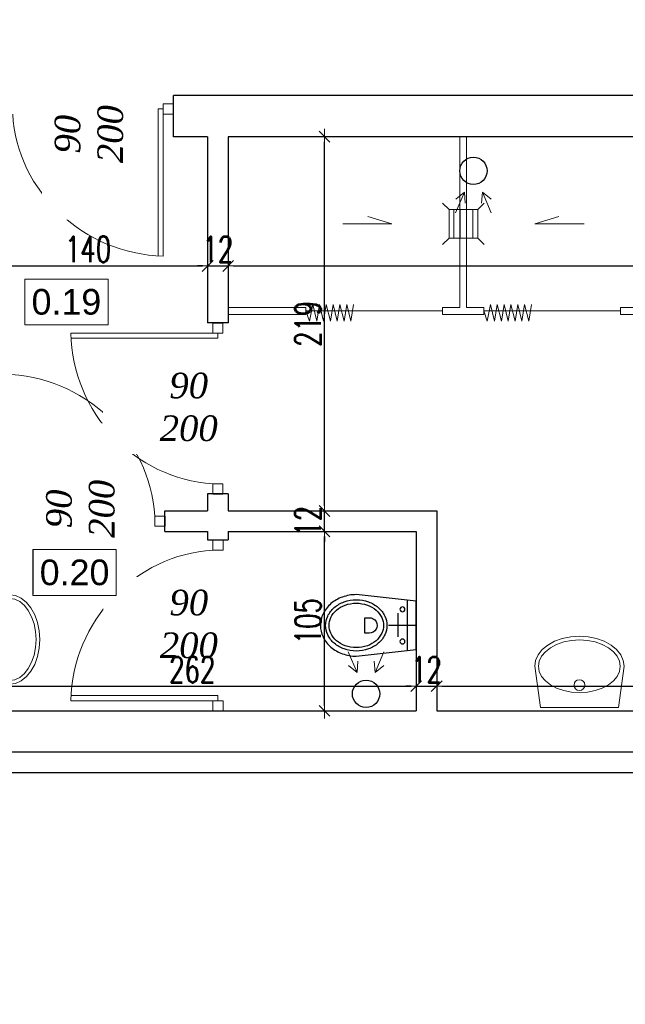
# Model space of a CAD drawing. Header units: millimetres. Extents: x 0 to 111311, y -48878 to -25280.
# Tile 131 of 244: x 88292 to 88646, y -31467 to -30891. Entities that reach past the tile are written whole.
import ezdxf

# ---------------------------------------------------------------- set-up
doc = ezdxf.new("R2010")
doc.units = ezdxf.units.MM
doc.layers.get('Defpoints').update_dxf_attribs({"color": 30})
for name, color, linetype, lineweight in [('J opisy', 7, 'Continuous', 9), ('J stolarka_okna', 144, 'Continuous', 0), ('J wymiary', 1, 'Continuous', 9), ('OPIS', 7, 'Continuous', 5), ('sciany', 252, 'Continuous', 30), ('WENTYLACJA', 30, 'Continuous', 0)]:
    doc.layers.add(name, color=color, linetype=linetype, lineweight=lineweight)
doc.styles.add('ADESK2', font='simplex', dxfattribs={"width": 0.7})
doc.styles.get("Standard").update_dxf_attribs({"font": 'arial.ttf'})
doc.dimstyles.new('1-100', dxfattribs={"dimscale": 1.5, "dimtxt": 10, "dimasz": 2, "dimexe": 1, "dimexo": 1, "dimgap": 1.5, "dimtad": 1, "dimdec": 0, "dimrnd": 0.5, "dimdsep": 46, "dimtxsty": 'ADESK2', "dimblk": 'wymiar', "dimcen": -1, "dimdle": 5, "dimse1": 1, "dimse2": 1, "dimclrd": 256, "dimclre": 256, "dimclrt": 256, "dimadec": 0, "dimazin": 0, "dimtfac": 1, "dimtdec": 0, "dimtix": 1, "dimtmove": 0, "dimatfit": 3, "dimfxl": 20, "dimfxlon": 1, "dimtolj": 1, "dimtzin": 0, "dimarcsym": 0})

# ---------------------------------------------------------------- blocks, each defined once
blk = doc.blocks.new('LAV_FLAT_BACK-OVAL_49')
at = {"layer": 'J opisy', "color": 0, "linetype": 'Continuous'}
for p, q in [((-0.2181, 0.2314), (-0.2502, 0)), ((0.2181, 0.2314), (-0.2181, 0.2314)), ((-0.218, 0.2311), (-0.2181, 0.2311)), ((0.2181, 0.2311), (0.218, 0.2311)), ((0.2496, 0), (0.2181, 0.2314)), ((-0.1622, 0.1042), (-0.1274, 0.1226)), ((-0.1274, 0.1226), (-0.0878, 0.1362)), ((-0.0878, 0.1362), (-0.0447, 0.1446)), ((-0.0447, 0.1446), (0, 0.1474)), ((0, 0.1474), (0.0447, 0.1446)), ((0.0447, 0.1446), (0.0878, 0.1362)), ((0.0878, 0.1362), (0.1274, 0.1226)), ((0.1274, 0.1226), (0.1622, 0.1042)), ((-0.2249, 0.0288), (-0.2119, 0.0564)), ((-0.2119, 0.0564), (-0.1907, 0.0819)), ((-0.1907, 0.0819), (-0.1622, 0.1042)), ((0.1622, 0.1042), (0.1907, 0.0819)), ((0.1907, 0.0819), (0.2119, 0.0564)), ((0.2119, 0.0564), (0.2249, 0.0288)), ((-0.2293, 0), (-0.2249, 0.0288)), ((0.2249, 0.0288), (0.2288, 0)), ((0.2288, 0), (0.2249, -0.0288)), ((0.2454, -0.0329), (0.2496, 0)), ((-0.2502, 0), (-0.2454, -0.0329)), ((-0.2454, -0.0329), (-0.2311, -0.0645)), ((-0.2249, -0.0288), (-0.2293, 0)), ((-0.2119, -0.0564), (-0.2249, -0.0288)), ((0.2249, -0.0288), (0.2119, -0.0564)), ((0.2311, -0.0645), (0.2454, -0.0329)), ((-0.2311, -0.0645), (-0.208, -0.0936)), ((-0.1907, -0.0819), (-0.2119, -0.0564)), ((-0.208, -0.0936), (-0.1769, -0.1191)), ((-0.1622, -0.1042), (-0.1907, -0.0819)), ((-0.1274, -0.1226), (-0.1622, -0.1042)), ((0.1622, -0.1042), (0.1274, -0.1226)), ((0.1907, -0.0819), (0.1622, -0.1042)), ((0.1769, -0.1191), (0.208, -0.0936)), ((0.2119, -0.0564), (0.1907, -0.0819)), ((0.208, -0.0936), (0.2311, -0.0645)), ((-0.1769, -0.1191), (-0.139, -0.1401)), ((-0.139, -0.1401), (-0.0957, -0.1556)), ((-0.0878, -0.1362), (-0.1274, -0.1226)), ((-0.0957, -0.1556), (-0.0488, -0.1652)), ((-0.0447, -0.1446), (-0.0878, -0.1362)), ((-0.0488, -0.1652), (0, -0.1685)), ((0, -0.1474), (-0.0447, -0.1446)), ((0.0447, -0.1446), (0, -0.1474)), ((0, -0.1685), (0.0488, -0.1652)), ((0.0878, -0.1362), (0.0447, -0.1446)), ((0.0488, -0.1652), (0.0957, -0.1556)), ((0.1274, -0.1226), (0.0878, -0.1362)), ((0.0957, -0.1556), (0.139, -0.1401)), ((0.139, -0.1401), (0.1769, -0.1191))]:
    blk.add_line(p, q, dxfattribs=at)
blk.add_circle((0, 0.105), 0.03, dxfattribs=at)
blk = doc.blocks.new('WC3')
for p, q in [((5, -14.72), (5, 14.72)), ((10.49, -6.67), (10.49, 7.14)), ((0, 0), (16.2, 0))]:
    blk.add_line(p, q)
for points in [[(35.04, 18, -0.08566), (43.2, 16.59, -0.092219), (49.86, 12.73, -0.103316), (54.46, 6.75, -0.112813), (56, 0, -0.112813), (54.46, -6.75, -0.103316), (49.86, -12.73, -0.092219), (43.2, -16.59, -0.08566), (35.04, -18), (0, -14.17), (0, 14.17)], [(35.04, 15, 0.08566), (27.89, 13.77, 0.092219), (22.18, 10.45, 0.103316), (18.33, 5.44, 0.112813), (17.09, 0, 0.112813), (18.33, -5.44, 0.103316), (22.18, -10.45, 0.092219), (27.89, -13.77, 0.08566), (35.04, -15, 0.08566), (42.2, -13.77, 0.092219), (47.91, -10.45, 0.103316), (51.76, -5.44, 0.112813), (53, 0, 0.112813), (51.76, 5.44, 0.103316), (47.91, 10.45, 0.092219), (42.2, 13.77, 0.08566)], [(35.04, 13, 0.08566), (28.56, 11.88, 0.092219), (23.48, 8.93, 0.103316), (20.13, 4.58, 0.112813), (19.09, 0, 0.112813), (20.13, -4.58, 0.103316), (23.48, -8.93, 0.092219), (28.56, -11.88, 0.08566), (35.04, -13, 0.08566), (41.53, -11.88, 0.092219), (46.6, -8.93, 0.103316), (49.95, -4.58, 0.112813), (51, 0, 0.112813), (49.95, 4.58, 0.103316), (46.6, 8.93, 0.092219), (41.53, 11.88, 0.08566)], [(29.97, 4.52), (27.42, 4.52, 1.00022), (27.42, -4.52), (29.97, -4.52)]]:
    blk.add_lwpolyline(points, format="xyb", close=True)
for centre in [(8.03, 9.41), (8.03, -9.41)]:
    blk.add_circle(centre, 1.44)
blk = doc.blocks.new('A$C183E3DF3')
at = {"color": 7, "lineweight": 13}
for p, q in [((3, 22.62), (-0.74, 26.36)), ((19.8, 22.62), (23.54, 26.36)), ((3, 22.62), (3, 5.82)), ((19.8, 22.62), (3, 22.62)), ((5.97, 22.62), (5.97, 5.82)), ((9.66, 22.62), (9.66, 5.82)), ((13.35, 22.62), (13.35, 5.82)), ((17.04, 22.62), (17.04, 5.82)), ((19.8, 5.82), (19.8, 22.62)), ((3, 5.82), (-0.74, 2.08)), ((3, 5.82), (19.8, 5.82)), ((19.8, 5.82), (23.54, 2.08))]:
    blk.add_line(p, q, dxfattribs=at)
blk = doc.blocks.new('A$C1DE93E5A')
at = {"layer": 'WENTYLACJA'}
blk.add_blockref('A$C183E3DF3', (-11.4, -14.22), dxfattribs=at)
blk = doc.blocks.new('A$C06DD1977')
for p, q in [((47.5, 385.9), (49.6, 391.81)), ((49.6, 391.81), (51.45, 382.02)), ((51.45, 382.02), (53.85, 391.81)), ((53.85, 391.81), (55.44, 382.02)), ((55.44, 382.02), (57.84, 391.81)), ((57.84, 391.81), (59.44, 382.02)), ((59.44, 382.02), (61.83, 391.81)), ((61.83, 391.81), (63.43, 382.02)), ((63.43, 382.02), (65.83, 391.81)), ((65.83, 391.81), (67.43, 382.02)), ((67.43, 382.02), (69.82, 391.81)), ((69.82, 391.81), (71.42, 382.02)), ((71.42, 382.02), (73.82, 391.81)), ((73.82, 391.81), (75.42, 382.02)), ((151.5, 385.9), (153.6, 391.81)), ((153.6, 391.81), (155.45, 382.02)), ((155.45, 382.02), (157.85, 391.81)), ((157.85, 391.81), (159.44, 382.02)), ((159.44, 382.02), (161.84, 391.81)), ((161.84, 391.81), (163.44, 382.02)), ((163.44, 382.02), (165.83, 391.81)), ((165.83, 391.81), (167.43, 382.02)), ((167.43, 382.02), (169.83, 391.81)), ((169.83, 391.81), (171.43, 382.02)), ((171.43, 382.02), (173.82, 391.81)), ((173.82, 391.81), (175.42, 382.02)), ((175.42, 382.02), (177.82, 391.81)), ((177.82, 391.81), (179.42, 382.02)), ((255.5, 385.9), (257.6, 391.81)), ((257.6, 391.81), (259.45, 382.02)), ((259.45, 382.02), (261.85, 391.81)), ((261.85, 391.81), (263.44, 382.02)), ((263.44, 382.02), (265.84, 391.81)), ((265.84, 391.81), (267.44, 382.02)), ((267.44, 382.02), (269.83, 391.81)), ((269.83, 391.81), (271.43, 382.02)), ((271.43, 382.02), (273.83, 391.81)), ((273.83, 391.81), (275.43, 382.02)), ((275.43, 382.02), (277.82, 391.81)), ((277.82, 391.81), (279.42, 382.02)), ((279.42, 382.02), (281.82, 391.81)), ((281.82, 391.81), (283.42, 382.02)), ((359.5, 385.9), (361.6, 391.81)), ((361.6, 391.81), (363.45, 382.02)), ((363.45, 382.02), (365.85, 391.81)), ((365.85, 391.81), (367.44, 382.02)), ((367.44, 382.02), (369.84, 391.81)), ((369.84, 391.81), (371.44, 382.02)), ((371.44, 382.02), (373.83, 391.81)), ((373.83, 391.81), (375.43, 382.02)), ((375.43, 382.02), (377.83, 391.81)), ((377.83, 391.81), (379.43, 382.02)), ((379.43, 382.02), (381.82, 391.81)), ((381.82, 391.81), (383.42, 382.02)), ((383.42, 382.02), (385.82, 391.81)), ((385.82, 391.81), (387.42, 382.02)), ((463.5, 385.9), (465.6, 391.81)), ((465.6, 391.81), (467.45, 382.02)), ((467.45, 382.02), (469.85, 391.81)), ((469.85, 391.81), (471.44, 382.02)), ((471.44, 382.02), (473.84, 391.81)), ((473.84, 391.81), (475.44, 382.02)), ((475.44, 382.02), (477.83, 391.81)), ((477.83, 391.81), (479.43, 382.02)), ((479.43, 382.02), (481.83, 391.81)), ((481.83, 391.81), (483.43, 382.02)), ((483.43, 382.02), (485.82, 391.81)), ((485.82, 391.81), (487.42, 382.02)), ((487.42, 382.02), (489.82, 391.81)), ((489.82, 391.81), (491.42, 382.02)), ((0, 387.9), (47.5, 387.9)), ((47.5, 387.9), (47.5, 383.9)), ((127.5, 387.9), (151.5, 387.9)), ((127.5, 387.9), (127.5, 383.9)), ((151.5, 387.9), (151.5, 383.9)), ((231.5, 387.9), (255.5, 387.9)), ((231.5, 387.9), (231.5, 383.9)), ((255.5, 387.9), (255.5, 383.9)), ((335.5, 387.9), (359.5, 387.9)), ((335.5, 387.9), (335.5, 383.9)), ((359.5, 387.9), (359.5, 383.9)), ((439.5, 387.9), (439.5, 383.9)), ((439.5, 387.9), (463.5, 387.9)), ((463.5, 387.9), (463.5, 383.9)), ((543.5, 387.9), (543.5, 383.9)), ((543.5, 387.9), (591, 387.9)), ((0, 383.9), (47.5, 383.9)), ((47.5, 385.9), (127.5, 385.9)), ((127.5, 383.9), (137.5, 383.9)), ((127.5, 383.9), (137.5, 383.9)), ((137.5, 383.9), (137.5, 283.9)), ((141.5, 383.9), (151.5, 383.9)), ((141.5, 383.9), (141.5, 283.9)), ((141.5, 383.9), (141.5, 283.9)), ((141.5, 383.9), (151.5, 383.9)), ((151.5, 385.9), (231.5, 385.9)), ((231.5, 383.9), (241.5, 383.9)), ((241.5, 383.9), (241.5, 283.9)), ((245.5, 383.9), (245.5, 283.9)), ((245.5, 383.9), (255.5, 383.9)), ((255.5, 385.9), (335.5, 385.9)), ((335.5, 383.9), (345.5, 383.9)), ((345.5, 383.9), (345.5, 283.9)), ((349.5, 383.9), (349.5, 283.9)), ((349.5, 383.9), (359.5, 383.9)), ((359.5, 385.9), (439.5, 385.9)), ((439.5, 383.9), (449.5, 383.9)), ((449.5, 383.9), (449.5, 283.9)), ((453.5, 383.9), (453.5, 283.9)), ((453.5, 383.9), (463.5, 383.9)), ((453.5, 383.9), (463.5, 383.9)), ((463.5, 385.9), (543.5, 385.9)), ((543.5, 383.9), (591, 383.9)), ((67.97, 334.89), (39.17, 334.89)), ((67.97, 334.89), (53.92, 339.08)), ((106.46, 334.89), (120.51, 339.08)), ((106.46, 334.89), (135.25, 334.89)), ((201.34, 334.89), (172.55, 334.89)), ((201.34, 334.89), (187.29, 339.08)), ((285.4, 334.89), (299.46, 339.08)), ((285.4, 334.89), (314.2, 334.89)), ((409.6, 334.89), (380.8, 334.89)), ((409.6, 334.89), (395.54, 339.08)), ((493.15, 334.89), (507.21, 339.08)), ((493.15, 334.89), (521.95, 334.89)), ((37.5, 283.9), (137.5, 283.9)), ((141.5, 283.9), (241.5, 283.9)), ((245.5, 283.9), (345.5, 283.9)), ((349.5, 283.9), (449.5, 283.9)), ((453.5, 283.9), (553.5, 283.9)), ((228.76, 107.9), (128.76, 107.9)), ((228.76, 7.9), (228.76, 107.9)), ((232.76, 7.9), (232.76, 107.9)), ((332.76, 107.9), (232.76, 107.9)), ((332.76, 7.9), (332.76, 107.9)), ((336.76, 107.9), (436.76, 107.9)), ((336.76, 7.9), (336.76, 107.9)), ((336.76, 7.9), (336.76, 107.9)), ((436.76, 7.9), (436.76, 107.9)), ((440.76, 7.9), (440.76, 107.9)), ((440.76, 107.9), (540.76, 107.9)), ((540.76, 7.9), (540.76, 107.9)), ((544.76, 7.9), (544.76, 107.9)), ((544.76, 107.9), (644.76, 107.9)), ((644.76, 7.9), (644.76, 107.9)), ((648.76, 7.9), (648.76, 107.9)), ((648.76, 107.9), (748.76, 107.9)), ((189.11, 56.91), (175.05, 61.1)), ((272.66, 56.91), (286.72, 61.1)), ((396.6, 56.91), (382.55, 61.1)), ((480.66, 56.91), (494.72, 61.1)), ((604.85, 56.91), (590.8, 61.1)), ((688.41, 56.91), (702.47, 61.1)), ((189.11, 56.91), (160.31, 56.91)), ((272.66, 56.91), (301.46, 56.91)), ((396.6, 56.91), (367.8, 56.91)), ((480.66, 56.91), (509.46, 56.91)), ((604.85, 56.91), (576.06, 56.91)), ((688.41, 56.91), (717.21, 56.91)), ((138.76, 7.9), (93.27, 7.9)), ((138.76, 3.9), (138.76, 7.9)), ((138.76, 5.9), (218.76, 5.9)), ((138.76, 5.9), (140.86, 0)), ((140.86, 0), (142.71, 9.78)), ((142.71, 9.78), (145.11, 0)), ((145.11, 0), (146.7, 9.78)), ((146.7, 9.78), (149.1, 0)), ((149.1, 0), (150.7, 9.78)), ((150.7, 9.78), (153.09, 0)), ((153.09, 0), (154.69, 9.78)), ((154.69, 9.78), (157.09, 0)), ((157.09, 0), (158.69, 9.78)), ((158.69, 9.78), (161.08, 0)), ((161.08, 0), (162.68, 9.78)), ((162.68, 9.78), (165.08, 0)), ((165.08, 0), (166.67, 9.78)), ((218.76, 3.9), (218.76, 7.9)), ((228.76, 7.9), (218.76, 7.9)), ((228.76, 7.9), (218.76, 7.9)), ((242.76, 7.9), (232.76, 7.9)), ((242.76, 3.9), (242.76, 7.9)), ((242.76, 5.9), (322.76, 5.9)), ((242.76, 5.9), (244.86, 0)), ((244.86, 0), (246.71, 9.78)), ((246.71, 9.78), (249.11, 0)), ((249.11, 0), (250.7, 9.78)), ((250.7, 9.78), (253.1, 0)), ((253.1, 0), (254.7, 9.78)), ((254.7, 9.78), (257.09, 0)), ((257.09, 0), (258.69, 9.78)), ((258.69, 9.78), (261.09, 0)), ((261.09, 0), (262.69, 9.78)), ((262.69, 9.78), (265.08, 0)), ((265.08, 0), (266.68, 9.78)), ((266.68, 9.78), (269.08, 0)), ((269.08, 0), (270.67, 9.78)), ((322.76, 3.9), (322.76, 7.9)), ((332.76, 7.9), (322.76, 7.9)), ((336.76, 7.9), (346.76, 7.9)), ((336.76, 7.9), (346.76, 7.9)), ((346.76, 3.9), (346.76, 7.9)), ((346.76, 5.9), (426.76, 5.9)), ((346.76, 5.9), (348.86, 0)), ((348.86, 0), (350.71, 9.78)), ((350.71, 9.78), (353.11, 0)), ((353.11, 0), (354.7, 9.78)), ((354.7, 9.78), (357.1, 0)), ((357.1, 0), (358.7, 9.78)), ((358.7, 9.78), (361.09, 0)), ((361.09, 0), (362.69, 9.78)), ((362.69, 9.78), (365.09, 0)), ((365.09, 0), (366.69, 9.78)), ((366.69, 9.78), (369.08, 0)), ((369.08, 0), (370.68, 9.78)), ((370.68, 9.78), (373.08, 0)), ((373.08, 0), (374.67, 9.78)), ((426.76, 7.9), (436.76, 7.9)), ((426.76, 3.9), (426.76, 7.9)), ((440.76, 7.9), (450.76, 7.9)), ((450.76, 3.9), (450.76, 7.9)), ((450.76, 5.9), (530.76, 5.9)), ((450.76, 5.9), (452.86, 0)), ((452.86, 0), (454.71, 9.78)), ((454.71, 9.78), (457.11, 0)), ((457.11, 0), (458.7, 9.78)), ((458.7, 9.78), (461.1, 0)), ((461.1, 0), (462.7, 9.78)), ((462.7, 9.78), (465.09, 0)), ((465.09, 0), (466.69, 9.78)), ((466.69, 9.78), (469.09, 0)), ((469.09, 0), (470.69, 9.78)), ((470.69, 9.78), (473.08, 0)), ((473.08, 0), (474.68, 9.78)), ((474.68, 9.78), (477.08, 0)), ((477.08, 0), (478.67, 9.78)), ((530.76, 7.9), (540.76, 7.9)), ((530.76, 3.9), (530.76, 7.9)), ((544.76, 7.9), (554.76, 7.9)), ((554.76, 3.9), (554.76, 7.9)), ((554.76, 5.9), (634.76, 5.9)), ((554.76, 5.9), (556.86, 0)), ((556.86, 0), (558.71, 9.78)), ((558.71, 9.78), (561.11, 0)), ((561.11, 0), (562.7, 9.78)), ((562.7, 9.78), (565.1, 0)), ((565.1, 0), (566.7, 9.78)), ((566.7, 9.78), (569.09, 0)), ((569.09, 0), (570.69, 9.78)), ((570.69, 9.78), (573.09, 0)), ((573.09, 0), (574.69, 9.78)), ((574.69, 9.78), (577.08, 0)), ((577.08, 0), (578.68, 9.78)), ((578.68, 9.78), (581.08, 0)), ((581.08, 0), (582.67, 9.78)), ((634.76, 3.9), (634.76, 7.9)), ((634.76, 7.9), (644.76, 7.9)), ((648.76, 7.9), (658.76, 7.9)), ((648.76, 7.9), (658.76, 7.9)), ((658.76, 3.9), (658.76, 7.9)), ((658.76, 5.9), (738.76, 5.9)), ((658.76, 5.9), (660.86, 0)), ((660.86, 0), (662.71, 9.78)), ((662.71, 9.78), (665.11, 0)), ((665.11, 0), (666.7, 9.78)), ((666.7, 9.78), (669.1, 0)), ((669.1, 0), (670.7, 9.78)), ((670.7, 9.78), (673.09, 0)), ((673.09, 0), (674.69, 9.78)), ((674.69, 9.78), (677.09, 0)), ((677.09, 0), (678.69, 9.78)), ((678.69, 9.78), (681.08, 0)), ((681.08, 0), (682.68, 9.78)), ((682.68, 9.78), (685.08, 0)), ((685.08, 0), (686.67, 9.78)), ((738.76, 3.9), (738.76, 7.9)), ((738.76, 7.9), (784.25, 7.9)), ((138.76, 3.9), (93.27, 3.9)), ((242.76, 3.9), (218.76, 3.9)), ((322.76, 3.9), (346.76, 3.9)), ((426.76, 3.9), (450.76, 3.9)), ((530.76, 3.9), (554.76, 3.9)), ((634.76, 3.9), (658.76, 3.9)), ((738.76, 3.9), (784.25, 3.9))]:
    blk.add_line(p, q)
for p in [(87.21, 334.19), (243.37, 334.89), (451.37, 334.89)]:
    blk.add_blockref('A$C1DE93E5A', p)
at = {"rotation": 180}
blk.add_blockref('A$C1DE93E5A', (230.89, 56.91), dxfattribs=at)
at = {"xscale": -1, "rotation": 180}
for p in [(438.63, 56.91), (646.63, 56.91)]:
    blk.add_blockref('A$C1DE93E5A', p, dxfattribs=at)
blk = doc.blocks.new('A$C3D492992')
at = {"lineweight": 13}
for points in [[(1115.72, 454.46), (1120.82, 466.53), (1121.35, 460.01)], [(1115.72, 454.46), (1120.82, 466.53), (1115.78, 462.37)], [(1136.47, 454.46), (1131.37, 466.53), (1130.84, 460.01)], [(1136.47, 454.46), (1131.37, 466.53), (1136.42, 462.37)], [(1052.92, 197.54), (1058.02, 185.47), (1058.55, 191.99)], [(1052.92, 197.54), (1058.02, 185.47), (1052.98, 189.63)], [(1073.68, 197.54), (1068.57, 185.47), (1068.04, 191.99)], [(1073.68, 197.54), (1068.57, 185.47), (1073.62, 189.63)]]:
    blk.add_lwpolyline(points, dxfattribs=at)
for centre in [(1126.1, 479), (1063.3, 173)]:
    blk.add_circle(centre, 8)
blk = doc.blocks.new('wymiar')
for p, q in [((1.5, 0), (-1.5, 0)), ((1.06, 1.06), (-1.06, -1.06)), ((0, 1.5), (0, -1.5))]:
    blk.add_line(p, q)
blk = doc.blocks.new('*D1464')
at = {"layer": 'Defpoints', "color": 0, "ltscale": 4}
for p in [(88401.73, -30962.17), (88261.73, -30963.75), (88401.73, -31034.73)]:
    blk.add_point(p, dxfattribs=at)
at = {"layer": 'J wymiary', "lineweight": -2}
blk.add_line((88264.73, -31034.73), (88398.73, -31034.73), dxfattribs=at)
at = {"layer": 'J wymiary', "lineweight": -2, "ltscale": 4, "xscale": 3, "yscale": 3, "zscale": 3, "rotation": 180}
blk.add_blockref('wymiar', (88261.73, -31034.73), dxfattribs=at)
at = {"layer": 'J wymiary', "lineweight": -2, "ltscale": 4, "xscale": 3, "yscale": 3, "zscale": 3}
blk.add_blockref('wymiar', (88401.73, -31034.73), dxfattribs=at)
at = {"layer": 'J wymiary', "ltscale": 4, "insert": (88331.73, -31024.98), "char_height": 15, "attachment_point": 5, "style": 'ADESK2'}
blk.add_mtext('\\A1;140', dxfattribs=at)
blk = doc.blocks.new('*D1465')
at = {"layer": 'Defpoints', "color": 0, "ltscale": 4}
for p in [(88401.73, -30962.17), (88413.73, -30964.54), (88413.73, -31034.73)]:
    blk.add_point(p, dxfattribs=at)
at = {"layer": 'J wymiary', "lineweight": -2}
for p, q in [((88398.73, -31034.73), (88395.73, -31034.73)), ((88401.73, -31034.73), (88413.73, -31034.73)), ((88416.73, -31034.73), (88419.73, -31034.73))]:
    blk.add_line(p, q, dxfattribs=at)
at = {"layer": 'J wymiary', "lineweight": -2, "ltscale": 4, "xscale": 3, "yscale": 3, "zscale": 3}
blk.add_blockref('wymiar', (88401.73, -31034.73), dxfattribs=at)
at = {"layer": 'J wymiary', "lineweight": -2, "ltscale": 4, "xscale": 3, "yscale": 3, "zscale": 3, "rotation": 180}
blk.add_blockref('wymiar', (88413.73, -31034.73), dxfattribs=at)
at = {"layer": 'J wymiary', "ltscale": 4, "insert": (88407.73, -31024.98), "char_height": 15, "attachment_point": 5, "style": 'ADESK2'}
blk.add_mtext('\\A1;12', dxfattribs=at)
blk = doc.blocks.new('*D1466')
at = {"layer": 'Defpoints', "color": 0, "ltscale": 4}
for p in [(88413.73, -30964.54), (89104.73, -30973.25), (89104.73, -31034.73)]:
    blk.add_point(p, dxfattribs=at)
at = {"layer": 'J wymiary', "lineweight": -2}
blk.add_line((88416.73, -31034.73), (89101.73, -31034.73), dxfattribs=at)
at = {"layer": 'J wymiary', "lineweight": -2, "ltscale": 4, "xscale": 3, "yscale": 3, "zscale": 3, "rotation": 180}
blk.add_blockref('wymiar', (88413.73, -31034.73), dxfattribs=at)
at = {"layer": 'J wymiary', "lineweight": -2, "ltscale": 4, "xscale": 3, "yscale": 3, "zscale": 3}
blk.add_blockref('wymiar', (89104.73, -31034.73), dxfattribs=at)
at = {"layer": 'J wymiary', "ltscale": 4, "insert": (88791.75, -31024.98), "char_height": 15, "attachment_point": 5, "style": 'ADESK2'}
blk.add_mtext('\\A1;691', dxfattribs=at)
blk = doc.blocks.new('*D1480')
at = {"layer": 'Defpoints', "color": 0, "ltscale": 4}
for p in [(88523.73, -31280.68), (88261.73, -31295.11), (88523.73, -31295.11)]:
    blk.add_point(p, dxfattribs=at)
at = {"layer": 'J wymiary', "lineweight": -2}
blk.add_line((88264.73, -31280.68), (88520.73, -31280.68), dxfattribs=at)
at = {"layer": 'J wymiary', "lineweight": -2, "ltscale": 4, "xscale": 3, "yscale": 3, "zscale": 3, "rotation": 180}
blk.add_blockref('wymiar', (88261.73, -31280.68), dxfattribs=at)
at = {"layer": 'J wymiary', "lineweight": -2, "ltscale": 4, "xscale": 3, "yscale": 3, "zscale": 3}
blk.add_blockref('wymiar', (88523.73, -31280.68), dxfattribs=at)
at = {"layer": 'J wymiary', "ltscale": 4, "insert": (88392.73, -31270.93), "char_height": 15, "attachment_point": 5, "style": 'ADESK2'}
blk.add_mtext('\\A1;262', dxfattribs=at)
blk = doc.blocks.new('*D1481')
at = {"layer": 'Defpoints', "color": 0, "ltscale": 4}
for p in [(88535.73, -31227.06), (88535.73, -31280.68), (88523.73, -31295.11)]:
    blk.add_point(p, dxfattribs=at)
at = {"layer": 'J wymiary', "lineweight": -2}
for p, q in [((88520.73, -31280.68), (88517.73, -31280.68)), ((88523.73, -31280.68), (88535.73, -31280.68)), ((88538.73, -31280.68), (88541.73, -31280.68))]:
    blk.add_line(p, q, dxfattribs=at)
at = {"layer": 'J wymiary', "lineweight": -2, "ltscale": 4, "xscale": 3, "yscale": 3, "zscale": 3}
blk.add_blockref('wymiar', (88523.73, -31280.68), dxfattribs=at)
at = {"layer": 'J wymiary', "lineweight": -2, "ltscale": 4, "xscale": 3, "yscale": 3, "zscale": 3, "rotation": 180}
blk.add_blockref('wymiar', (88535.73, -31280.68), dxfattribs=at)
at = {"layer": 'J wymiary', "ltscale": 4, "insert": (88529.73, -31270.93), "char_height": 15, "attachment_point": 5, "style": 'ADESK2'}
blk.add_mtext('\\A1;12', dxfattribs=at)
blk = doc.blocks.new('*D1482')
at = {"layer": 'Defpoints', "color": 0, "ltscale": 4}
for p in [(88982.73, -31215.66), (88535.73, -31227.06), (88982.73, -31280.68)]:
    blk.add_point(p, dxfattribs=at)
at = {"layer": 'J wymiary', "lineweight": -2}
blk.add_line((88538.73, -31280.68), (88979.73, -31280.68), dxfattribs=at)
at = {"layer": 'J wymiary', "lineweight": -2, "ltscale": 4, "xscale": 3, "yscale": 3, "zscale": 3, "rotation": 180}
blk.add_blockref('wymiar', (88535.73, -31280.68), dxfattribs=at)
at = {"layer": 'J wymiary', "lineweight": -2, "ltscale": 4, "xscale": 3, "yscale": 3, "zscale": 3}
blk.add_blockref('wymiar', (88982.73, -31280.68), dxfattribs=at)
at = {"layer": 'J wymiary', "ltscale": 4, "insert": (88759.23, -31270.93), "char_height": 15, "attachment_point": 5, "style": 'ADESK2'}
blk.add_mtext('\\A1;447', dxfattribs=at)
blk = doc.blocks.new('*D1527')
at = {"layer": 'Defpoints', "color": 0, "ltscale": 4}
for p in [(88470.12, -31190.11), (88523.73, -31190.11), (88523.73, -31295.11)]:
    blk.add_point(p, dxfattribs=at)
at = {"layer": 'J wymiary', "lineweight": -2}
blk.add_line((88470.12, -31292.11), (88470.12, -31193.11), dxfattribs=at)
at = {"layer": 'J wymiary', "lineweight": -2, "ltscale": 4, "xscale": 3, "yscale": 3, "zscale": 3}
for p, rotation in [((88470.12, -31190.11), 90), ((88470.12, -31295.11), 270)]:
    blk.add_blockref('wymiar', p, dxfattribs=dict(at, rotation=rotation))
at = {"layer": 'J wymiary', "ltscale": 4, "insert": (88460.37, -31242.61), "char_height": 15, "attachment_point": 5, "rotation": 90, "style": 'ADESK2'}
blk.add_mtext('\\A1;105', dxfattribs=at)
blk = doc.blocks.new('*D1528')
at = {"layer": 'Defpoints', "color": 0, "ltscale": 4}
for p in [(88470.12, -31178.11), (88505.25, -31178.11), (88523.73, -31190.11)]:
    blk.add_point(p, dxfattribs=at)
at = {"layer": 'J wymiary', "lineweight": -2}
for p, q in [((88470.12, -31175.11), (88470.12, -31172.11)), ((88470.12, -31190.11), (88470.12, -31178.11)), ((88470.12, -31193.11), (88470.12, -31196.11))]:
    blk.add_line(p, q, dxfattribs=at)
at = {"layer": 'J wymiary', "lineweight": -2, "ltscale": 4, "xscale": 3, "yscale": 3, "zscale": 3}
for p, rotation in [((88470.12, -31178.11), 270), ((88470.12, -31190.11), 90)]:
    blk.add_blockref('wymiar', p, dxfattribs=dict(at, rotation=rotation))
at = {"layer": 'J wymiary', "ltscale": 4, "insert": (88460.37, -31184.11), "char_height": 15, "attachment_point": 5, "rotation": 90, "style": 'ADESK2'}
blk.add_mtext('\\A1;12', dxfattribs=at)
blk = doc.blocks.new('*D1529')
at = {"layer": 'Defpoints', "color": 0, "ltscale": 4}
for p in [(88470.12, -30959.11), (88521.47, -30959.11), (88505.25, -31178.11)]:
    blk.add_point(p, dxfattribs=at)
at = {"layer": 'J wymiary', "lineweight": -2}
blk.add_line((88470.12, -31175.11), (88470.12, -30962.11), dxfattribs=at)
at = {"layer": 'J wymiary', "lineweight": -2, "ltscale": 4, "xscale": 3, "yscale": 3, "zscale": 3}
for p, rotation in [((88470.12, -30959.11), 90), ((88470.12, -31178.11), 270)]:
    blk.add_blockref('wymiar', p, dxfattribs=dict(at, rotation=rotation))
at = {"layer": 'J wymiary', "ltscale": 4, "insert": (88460.37, -31068.61), "char_height": 15, "attachment_point": 5, "rotation": 90, "style": 'ADESK2'}
blk.add_mtext('\\A1;219', dxfattribs=at)
blk = doc.blocks.new('*D1618')
at = {"layer": 'Defpoints', "color": 0, "ltscale": 4}
for p in [(88223.48, -31324.67), (89799.48, -31406.64), (89799.48, -31835.01)]:
    blk.add_point(p, dxfattribs=at)
at = {"layer": 'J wymiary', "lineweight": -2}
blk.add_line((88226.48, -31835.01), (89796.48, -31835.01), dxfattribs=at)
at = {"layer": 'J wymiary', "lineweight": -2, "ltscale": 4, "xscale": 3, "yscale": 3, "zscale": 3, "rotation": 180}
blk.add_blockref('wymiar', (88223.48, -31835.01), dxfattribs=at)
at = {"layer": 'J wymiary', "lineweight": -2, "ltscale": 4, "xscale": 3, "yscale": 3, "zscale": 3}
blk.add_blockref('wymiar', (89799.48, -31835.01), dxfattribs=at)
at = {"layer": 'J wymiary', "ltscale": 4, "insert": (89011.48, -31825.26), "char_height": 15, "attachment_point": 5, "style": 'ADESK2'}
blk.add_mtext('\\A1;1576', dxfattribs=at)
blk = doc.blocks.new('*D1620')
at = {"layer": 'Defpoints', "color": 0, "ltscale": 4}
for p in [(87136.48, -31361.11), (91835.48, -31496.11), (91835.48, -31948.71)]:
    blk.add_point(p, dxfattribs=at)
at = {"layer": 'J wymiary', "lineweight": -2}
blk.add_line((87139.48, -31948.71), (91832.48, -31948.71), dxfattribs=at)
at = {"layer": 'J wymiary', "lineweight": -2, "ltscale": 4, "xscale": 3, "yscale": 3, "zscale": 3, "rotation": 180}
blk.add_blockref('wymiar', (87136.48, -31948.71), dxfattribs=at)
at = {"layer": 'J wymiary', "lineweight": -2, "ltscale": 4, "xscale": 3, "yscale": 3, "zscale": 3}
blk.add_blockref('wymiar', (91835.48, -31948.71), dxfattribs=at)
at = {"layer": 'J wymiary', "ltscale": 4, "insert": (89485.98, -31938.96), "char_height": 15, "attachment_point": 5, "style": 'ADESK2'}
blk.add_mtext('\\A1;4699', dxfattribs=at)
blk = doc.blocks.new('*D1636')
at = {"layer": 'Defpoints', "color": 0, "ltscale": 4}
for p in [(91955.48, -30760.61), (0, -30978.11), (91914.84, -30978.11)]:
    blk.add_point(p, dxfattribs=at)
at = {"layer": 'J wymiary', "lineweight": -2}
blk.add_line((91914.84, -30763.61), (91914.84, -30975.11), dxfattribs=at)
at = {"layer": 'J wymiary', "lineweight": -2, "ltscale": 4, "xscale": 3, "yscale": 3, "zscale": 3}
for p, rotation in [((91914.84, -30760.61), 90), ((91914.84, -30978.11), 270)]:
    blk.add_blockref('wymiar', p, dxfattribs=dict(at, rotation=rotation))
at = {"layer": 'J wymiary', "ltscale": 4, "insert": (91905.09, -30869.36), "char_height": 15, "attachment_point": 5, "rotation": 90, "style": 'ADESK2'}
blk.add_mtext('\\A1;218', dxfattribs=at)

msp = doc.modelspace()

# ---------------------------------------------------------------- linework, layer by layer
for p, q in [((88261.726, -31295.109), (88523.726, -31295.109)), ((88401.764, -31295.109), (88413.764, -31295.109)), ((88413.726, -31295.109), (88523.726, -31295.109))]:
    msp.add_line(p, q)
at = {"color": 251, "lineweight": 13}
msp.add_line((88404.796, -31295.109), (88410.733, -31295.109), dxfattribs=at)
at = {"layer": 'J opisy'}
for p, q in [((88331.726, -30925.477), (88331.726, -30982.258)), ((88425.089, -31118.109), (88368.308, -31118.109)), ((88326.726, -31201.51), (88326.726, -31144.729)), ((88425.165, -31245.109), (88368.384, -31245.109))]:
    msp.add_line(p, q, dxfattribs=at)
at = {"layer": 'J stolarka_okna', "linetype": 'Continuous', "lineweight": 9}
for p, q in [((88375.789, -30945.847), (88375.789, -30939.909)), ((88375.789, -30939.909), (88381.726, -30939.909)), ((88372.82, -30942.878), (88372.82, -31028.927)), ((88372.831, -30942.878), (88375.8, -30942.878)), ((88375.789, -30942.878), (88375.789, -31028.978)), ((88381.726, -30945.847), (88375.789, -30945.847)), ((88404.72, -31068.109), (88404.72, -31074.046)), ((88410.657, -31074.046), (88410.657, -31068.109)), ((88407.688, -31074.046), (88321.588, -31074.046)), ((88407.688, -31077.015), (88321.64, -31077.015)), ((88404.72, -31074.046), (88410.657, -31074.046)), ((88407.688, -31077.004), (88407.688, -31074.036)), ((88404.72, -31162.172), (88410.657, -31162.172)), ((88404.72, -31168.109), (88404.72, -31162.172)), ((88410.657, -31162.172), (88410.657, -31168.109)), ((88376.726, -31181.14), (88370.789, -31181.14)), ((88370.789, -31181.14), (88370.789, -31187.078)), ((88370.789, -31187.078), (88376.726, -31187.078)), ((88404.796, -31195.109), (88404.796, -31201.046)), ((88410.733, -31201.046), (88410.733, -31195.109)), ((88404.796, -31201.046), (88410.733, -31201.046)), ((88407.764, -31289.172), (88321.664, -31289.172)), ((88407.764, -31286.203), (88321.716, -31286.203)), ((88404.796, -31289.172), (88410.733, -31289.172)), ((88404.796, -31295.109), (88404.796, -31289.172)), ((88407.764, -31286.214), (88407.764, -31289.182)), ((88410.733, -31289.172), (88410.733, -31295.109))]:
    msp.add_line(p, q, dxfattribs=at)
for centre, major_axis in [((88375.8, -30942.878), (81.968, -33.985)), ((88282.653, -31184.109), (-81.968, 33.985)), ((88407.764, -31289.182), (-33.985, -81.968))]:
    msp.add_ellipse(centre, major_axis=major_axis, ratio=0.9654717, start_param=3.5816905, end_param=5.0931483, dxfattribs=at)
at = {"layer": 'J stolarka_okna', "linetype": 'Continuous', "lineweight": 9, "extrusion": (0, 0, -1)}
msp.add_ellipse((88407.688, -31074.036), major_axis=(-33.985, 81.968), ratio=0.9654717, start_param=3.5816905, end_param=5.0931483, dxfattribs=at)
at = {"layer": 'OPIS'}
msp.add_lwpolyline([(88343.484, -31069.293), (88294.734, -31069.293), (88294.734, -31042.418), (88343.484, -31042.418)], close=True, dxfattribs=at)
at = {"layer": 'sciany'}
for p, q in [((89136.726, -30935.109), (88381.726, -30935.109)), ((88381.726, -30959.109), (88381.726, -30935.109)), ((88381.726, -30945.847), (88381.726, -30939.909)), ((88401.726, -30959.109), (88381.726, -30959.109)), ((88401.726, -30959.109), (88401.726, -31068.109)), ((89104.726, -30959.109), (88413.726, -30959.109)), ((88413.726, -30959.109), (88413.726, -31068.109)), ((88413.726, -31068.109), (88401.726, -31068.109)), ((88404.72, -31068.109), (88410.657, -31068.109)), ((88413.726, -31168.109), (88401.688, -31168.109)), ((88401.726, -31168.109), (88401.726, -31178.109)), ((88404.72, -31168.109), (88410.657, -31168.109)), ((88413.726, -31168.109), (88413.726, -31178.109)), ((88376.726, -31178.109), (88401.726, -31178.109)), ((88376.726, -31190.147), (88376.726, -31178.109)), ((88376.726, -31181.14), (88376.726, -31187.078)), ((88413.726, -31178.109), (88535.726, -31178.109)), ((88535.726, -31178.109), (88535.726, -31295.109)), ((88376.726, -31190.109), (88401.726, -31190.109)), ((88401.726, -31190.109), (88401.726, -31195.109)), ((88413.726, -31190.109), (88523.726, -31190.109)), ((88413.726, -31190.109), (88413.726, -31195.109)), ((88523.726, -31190.109), (88523.726, -31295.109)), ((88401.726, -31195.109), (88413.764, -31195.109)), ((88404.796, -31195.109), (88410.733, -31195.109)), ((88223.476, -31295.109), (88377.476, -31295.109)), ((88535.726, -31295.109), (88982.726, -31295.109)), ((88223.476, -31319.109), (89811.476, -31319.109)), ((88223.476, -31331.109), (89799.476, -31331.109))]:
    msp.add_line(p, q, dxfattribs=at)

# ---------------------------------------------------------------- block references
msp.add_blockref('A$C3D492992', (87431.1, -31458.109))
at = {"extrusion": (0, 0, -1), "xscale": 104.5439999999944, "yscale": 104.5439999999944, "zscale": -104.544}
for p, rotation in [((-88285.923, -31253.351), 270), ((-88619.226, -31269.039), 180)]:
    msp.add_blockref('LAV_FLAT_BACK-OVAL_49', p, dxfattribs=dict(at, rotation=rotation))
at = {"lineweight": 0, "ltscale": 2, "xscale": -1}
msp.add_blockref('WC3', (88523.726, -31245.109), dxfattribs=at)
at = {"layer": 'J stolarka_okna', "linetype": 'Continuous', "lineweight": 9}
msp.add_blockref('A$C06DD1977', (88320.459, -31067.012), dxfattribs=at)

# ---------------------------------------------------------------- texts
at = {"layer": 'OPIS', "insert": (88319.109, -31055.855), "char_height": 15, "width": 48.75, "attachment_point": 5, "line_spacing_factor": 0.857143}
msp.add_mtext('0.19', dxfattribs=at)

# ---------------------------------------------------------------- dimensions: what is measured, and where the dimension line sits
at = {"layer": 'J wymiary'}
for base, p1, p2, picture, middle in [((88470.123, -30959.109), (88505.253, -31178.109), (88521.467, -30959.109), '*D1529', (88460.373, -31068.609)), ((88470.123, -31178.109), (88523.726, -31190.109), (88505.253, -31178.109), '*D1528', (88460.373, -31184.109)), ((88470.123, -31190.109), (88523.726, -31295.109), (88523.726, -31190.109), '*D1527', (88460.373, -31242.609))]:
    dim = msp.add_linear_dim(base=base, p1=p1, p2=p2, angle=90, dimstyle='1-100', override={"dimblk": 'wymiar'}, dxfattribs=at)
    dim.commit()
    dim.dimension.update_dxf_attribs({"geometry": picture, "text_midpoint": middle})
for base, p1, p2, picture, middle in [((88413.726, -31034.73), (88401.726, -30962.168), (88413.726, -30964.543), '*D1465', (88407.726, -31024.98)), ((88982.726, -31280.681), (88535.726, -31227.056), (88982.726, -31215.656), '*D1482', (88759.226, -31270.931)), ((88535.726, -31280.681), (88523.726, -31295.109), (88535.726, -31227.056), '*D1481', (88529.726, -31270.931)), ((89799.476, -31835.008), (88223.476, -31324.675), (89799.476, -31406.64), '*D1618', (89011.476, -31825.258)), ((91835.476, -31948.711), (87136.476, -31361.109), (91835.476, -31496.109), '*D1620', (89485.976, -31938.961))]:
    dim = msp.add_linear_dim(base=base, p1=p1, p2=p2, dimstyle='1-100', override={"dimblk": 'wymiar'}, dxfattribs=at)
    dim.commit()
    dim.dimension.update_dxf_attribs({"geometry": picture, "text_midpoint": middle})
dim = msp.add_linear_dim(base=(89104.726, -31034.73), p1=(88413.726, -30964.543), p2=(89104.726, -30973.252), dimstyle='1-100', override={"dimblk": 'wymiar'}, dxfattribs=at)
dim.commit()
dim.dimension.update_dxf_attribs({"geometry": '*D1466', "text_midpoint": (88791.75, -31034.73), "dimtype": 160})

# ---------------------------------------------------------------- next in the draw order: texts
at = {"layer": 'J opisy', "insert": (88332.341, -30957.626), "char_height": 15, "width": 85.22639, "attachment_point": 5, "rotation": 90, "bg_fill": 2}
msp.add_mtext('{\\fTimes New Roman|b0|i1|c238|p18;90\\P200}', dxfattribs=at)
at = {"layer": 'J opisy', "char_height": 15, "width": 85.22639, "attachment_point": 5, "bg_fill": 2}
for insert in [(88390.647, -31117.337), (88390.723, -31244.337)]:
    msp.add_mtext('{\\fTimes New Roman|b0|i1|c238|p18;90\\P200}', dxfattribs=dict(at, insert=insert))

# ---------------------------------------------------------------- next in the draw order: texts
at = {"layer": 'J opisy', "insert": (88327.341, -31176.877), "char_height": 15, "width": 85.22639, "attachment_point": 5, "rotation": 90, "bg_fill": 2}
msp.add_mtext('{\\fTimes New Roman|b0|i1|c238|p18;90\\P200}', dxfattribs=at)

# ---------------------------------------------------------------- next in the draw order: dimensions: what is measured, and where the dimension line sits
at = {"layer": 'J wymiary'}
dim = msp.add_linear_dim(base=(91914.843, -30978.11), p1=(91955.476, -30760.609), p2=(0, -30978.11), angle=90, dimstyle='1-100', override={"dimblk": 'wymiar'}, dxfattribs=at)
dim.commit()
dim.dimension.update_dxf_attribs({"geometry": '*D1636', "text_midpoint": (91905.093, -30869.359)})
for base, p1, p2, picture, middle in [((88401.726, -31034.73), (88261.726, -30963.751), (88401.726, -30962.168), '*D1464', (88331.726, -31024.98)), ((88523.726, -31280.681), (88261.726, -31295.109), (88523.726, -31295.109), '*D1480', (88392.726, -31270.931))]:
    dim = msp.add_linear_dim(base=base, p1=p1, p2=p2, dimstyle='1-100', override={"dimblk": 'wymiar'}, dxfattribs=at)
    dim.commit()
    dim.dimension.update_dxf_attribs({"geometry": picture, "text_midpoint": middle})

# ---------------------------------------------------------------- next in the draw order: linework, layer by layer
at = {"layer": 'OPIS'}
msp.add_lwpolyline([(88348.241, -31227.603), (88299.491, -31227.603), (88299.491, -31200.728), (88348.241, -31200.728)], close=True, dxfattribs=at)

# ---------------------------------------------------------------- next in the draw order: texts
at = {"layer": 'OPIS', "insert": (88323.866, -31214.165), "char_height": 15, "width": 48.75, "attachment_point": 5, "line_spacing_factor": 0.857143}
msp.add_mtext('0.20', dxfattribs=at)

doc.saveas('drawing.dxf')
